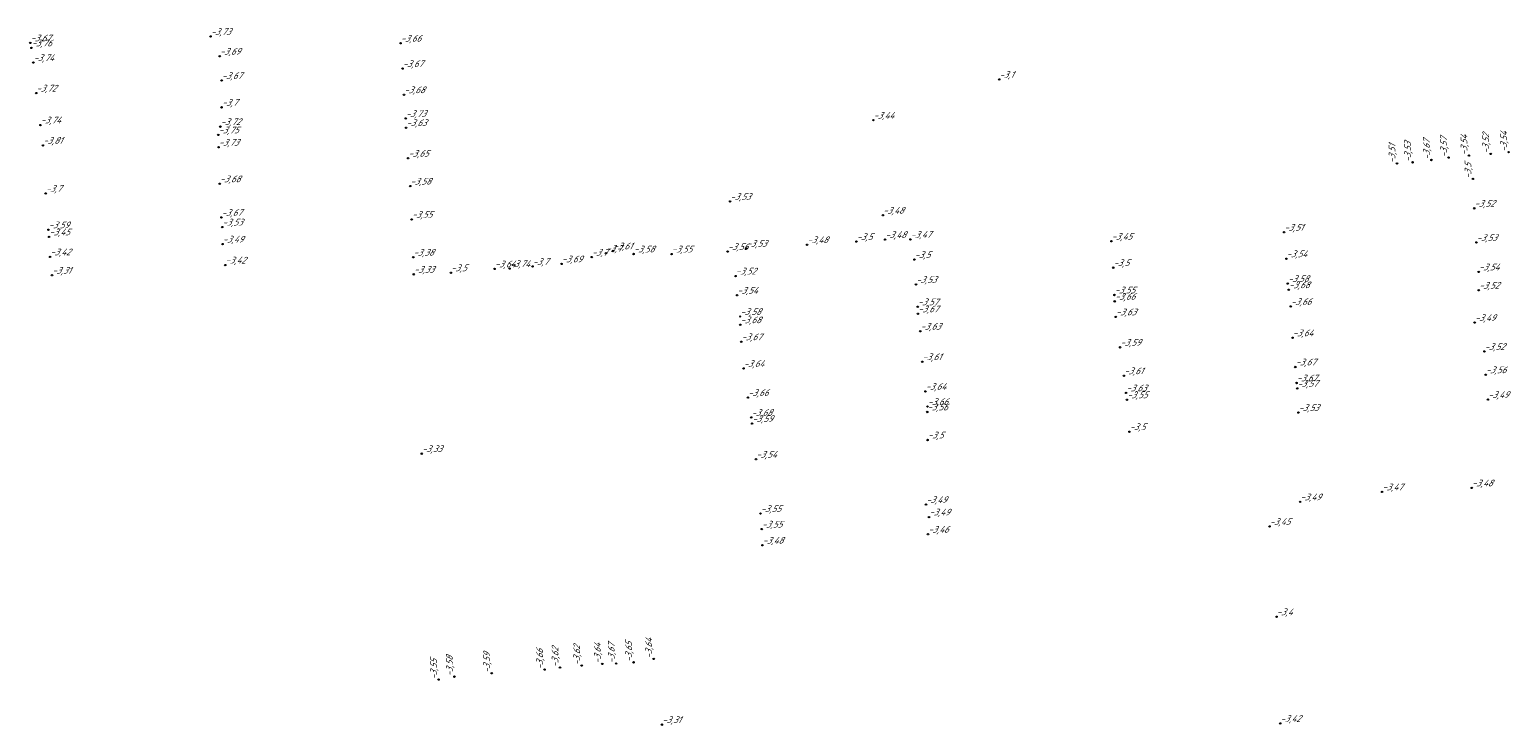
# Model space of a CAD drawing. Header units: metres. Extents: x 162343 to 162665, y 502576 to 502928.
# Tile 10 of 33: x 162501 to 162580, y 502626 to 502663. Entities that reach past the tile are written whole.
import ezdxf

# ---------------------------------------------------------------- set-up
doc = ezdxf.new("R2010")
doc.units = ezdxf.units.M
doc.header["$LTSCALE"] = 0.001
doc.layers.add('B-WE-OG-HOOGTEPUNT-T18', color=7, linetype='Continuous', lineweight=0)
doc.styles.add('Style-Arial', font='arial.ttf')

# ---------------------------------------------------------------- blocks, each defined once
blk = doc.blocks.new('hm_11')
at = {"color": 0, "linetype": 'ByBlock', "lineweight": -2}
blk.add_circle((0, 0), 0.0375, dxfattribs=at)

msp = doc.modelspace()

# ---------------------------------------------------------------- block references
at = {"layer": 'B-WE-OG-HOOGTEPUNT-T18'}
for p in [(162500.624267, 502662.353772), (162510.291763, 502662.701034), (162520.478527, 502662.338202), (162500.685419, 502662.083496), (162510.780591, 502661.641834), (162500.787783, 502661.300431), (162520.58227, 502660.977122), (162510.882132, 502660.33899), (162552.570336, 502660.396606), (162500.940377, 502659.662881), (162520.659686, 502659.573749), (162510.881377, 502658.897766), (162501.164197, 502657.950189), (162510.812415, 502657.863679), (162520.750995, 502658.302822), (162520.772805, 502657.806812), (162545.823905, 502658.21142), (162501.301756, 502656.859657), (162510.703381, 502657.417708), (162510.716008, 502656.762908), (162520.882103, 502656.167935), (162510.779021, 502654.797826), (162520.991778, 502654.673483), (162501.448902, 502654.283739), (162538.146723, 502653.853433), (162510.872829, 502652.995372), (162521.069808, 502652.891166), (162546.334594, 502653.111612), (162578.038996, 502653.484324), (162501.597292, 502652.331516), (162510.911536, 502652.477371), (162567.844551, 502652.199675), (162501.631129, 502651.950384), (162510.932815, 502651.565263), (162539.010115, 502651.337718), (162542.270682, 502651.532049), (162544.919989, 502651.697877), (162546.450822, 502651.807754), (162547.814247, 502651.817578), (162558.586846, 502651.71891), (162578.160397, 502651.65234), (162501.682735, 502650.881219), (162511.075632, 502650.440685), (162521.153935, 502650.857989), (162529.108948, 502650.50264), (162530.724967, 502650.865793), (162531.485101, 502651.07674), (162531.869838, 502651.195861), (162532.968786, 502651.032555), (162535.004053, 502651.031269), (162538.012022, 502651.166515), (162548.027968, 502650.735135), (162567.970624, 502650.778563), (162501.785985, 502649.895137), (162521.185368, 502649.944473), (162523.172864, 502650.027924), (162525.518387, 502650.232057), (162526.317195, 502650.255348), (162527.553854, 502650.368029), (162538.437574, 502649.851399), (162558.68735, 502650.299964), (162578.278809, 502650.07255), (162548.11059, 502649.401184), (162558.750981, 502648.836479), (162568.043765, 502649.446247), (162568.1003, 502649.115682), (162578.286304, 502649.088768), (162538.517539, 502648.8245), (162548.202649, 502648.203003), (162558.764239, 502648.495214), (162568.204695, 502648.221889), (162538.683373, 502647.68238), (162548.215326, 502647.825856), (162558.820485, 502647.663749), (162578.062509, 502647.35408), (162538.68642, 502647.237328), (162548.342865, 502646.893636), (162568.298737, 502646.539369), (162538.74295, 502646.326172), (162559.053718, 502646.029028), (162578.584976, 502645.805921), (162538.86301, 502644.898101), (162548.442403, 502645.256679), (162568.448418, 502644.974092), (162559.261051, 502644.50344), (162568.5127, 502644.117867), (162578.65493, 502644.557096), (162539.09874, 502643.337218), (162548.614775, 502643.66742), (162559.376821, 502643.583119), (162568.548419, 502643.82514), (162548.711194, 502642.561136), (162548.727395, 502642.853333), (162559.421228, 502643.217448), (162568.611816, 502642.533545), (162578.773434, 502643.229971), (162539.279942, 502642.270233), (162539.323858, 502641.943778), (162548.730156, 502641.058546), (162559.55432, 502641.504057), (162521.609406, 502640.325548), (162539.533811, 502640.026081), (162568.708004, 502637.743326), (162573.104153, 502638.279042), (162577.90892, 502638.489637), (162539.773881, 502637.116814), (162548.646829, 502637.597137), (162548.807441, 502636.927881), (162539.838746, 502636.279936), (162567.068196, 502636.42504), (162539.875891, 502635.4184), (162548.752789, 502636.005082), (162567.442311, 502631.578793), (162567.638671, 502625.860926), (162534.488538, 502625.794753)]:
    msp.add_blockref('hm_11', p, dxfattribs=at)
at = {"layer": 'B-WE-OG-HOOGTEPUNT-T18', "rotation": 90}
for p in [(162575.746098, 502656.076055), (162576.667937, 502656.203936), (162577.755924, 502656.31212), (162578.923261, 502656.403249), (162579.885931, 502656.495264), (162573.898949, 502655.890194), (162574.737081, 502655.950398), (162577.968106, 502655.057915), (162531.292876, 502629.055137), (162532.035097, 502629.067422), (162532.970729, 502629.135846), (162534.046531, 502629.322743), (162522.510754, 502628.209808), (162523.360275, 502628.36941), (162525.36039, 502628.551476), (162528.195681, 502628.750365), (162529.023174, 502628.856917), (162530.185622, 502628.964552)]:
    msp.add_blockref('hm_11', p, dxfattribs=at)

# ---------------------------------------------------------------- texts
at = {"layer": 'B-WE-OG-HOOGTEPUNT-T18', "char_height": 0.36, "attachment_point": 7, "style": 'Style-Arial'}
for s, insert in [('{\\fNLCS-ISO|b0|i1|c0|p34;\\Q15;\\C256;-3,67}', (162500.624267, 502662.353772)), ('{\\fNLCS-ISO|b0|i1|c0|p34;\\Q15;\\C256;-3,76}', (162500.685419, 502662.083496)), ('{\\fNLCS-ISO|b0|i1|c0|p34;\\Q15;\\C256;-3,73}', (162510.291763, 502662.701034)), ('{\\fNLCS-ISO|b0|i1|c0|p34;\\Q15;\\C256;-3,66}', (162520.478527, 502662.338202)), ('{\\fNLCS-ISO|b0|i1|c0|p34;\\Q15;\\C256;-3,74}', (162500.787783, 502661.300431)), ('{\\fNLCS-ISO|b0|i1|c0|p34;\\Q15;\\C256;-3,69}', (162510.780591, 502661.641834)), ('{\\fNLCS-ISO|b0|i1|c0|p34;\\Q15;\\C256;-3,67}', (162520.58227, 502660.977122)), ('{\\fNLCS-ISO|b0|i1|c0|p34;\\Q15;\\C256;-3,72}', (162500.940377, 502659.662881)), ('{\\fNLCS-ISO|b0|i1|c0|p34;\\Q15;\\C256;-3,67}', (162510.882132, 502660.33899)), ('{\\fNLCS-ISO|b0|i1|c0|p34;\\Q15;\\C256;-3,1}', (162552.570336, 502660.396606)), ('{\\fNLCS-ISO|b0|i1|c0|p34;\\Q15;\\C256;-3,7}', (162510.881377, 502658.897766)), ('{\\fNLCS-ISO|b0|i1|c0|p34;\\Q15;\\C256;-3,68}', (162520.659686, 502659.573749)), ('{\\fNLCS-ISO|b0|i1|c0|p34;\\Q15;\\C256;-3,73}', (162520.750995, 502658.302822)), ('{\\fNLCS-ISO|b0|i1|c0|p34;\\Q15;\\C256;-3,44}', (162545.823905, 502658.21142)), ('{\\fNLCS-ISO|b0|i1|c0|p34;\\Q15;\\C256;-3,74}', (162501.164197, 502657.950189)), ('{\\fNLCS-ISO|b0|i1|c0|p34;\\Q15;\\C256;-3,75}', (162510.703381, 502657.417708)), ('{\\fNLCS-ISO|b0|i1|c0|p34;\\Q15;\\C256;-3,72}', (162510.812415, 502657.863679)), ('{\\fNLCS-ISO|b0|i1|c0|p34;\\Q15;\\C256;-3,63}', (162520.772805, 502657.806812)), ('{\\fNLCS-ISO|b0|i1|c0|p34;\\Q15;\\C256;-3,81}', (162501.301756, 502656.859657)), ('{\\fNLCS-ISO|b0|i1|c0|p34;\\Q15;\\C256;-3,73}', (162510.716008, 502656.762908)), ('{\\fNLCS-ISO|b0|i1|c0|p34;\\Q15;\\C256;-3,65}', (162520.882103, 502656.167935)), ('{\\fNLCS-ISO|b0|i1|c0|p34;\\Q15;\\C256;-3,7}', (162501.448902, 502654.283739)), ('{\\fNLCS-ISO|b0|i1|c0|p34;\\Q15;\\C256;-3,68}', (162510.779021, 502654.797826)), ('{\\fNLCS-ISO|b0|i1|c0|p34;\\Q15;\\C256;-3,58}', (162520.991778, 502654.673483)), ('{\\fNLCS-ISO|b0|i1|c0|p34;\\Q15;\\C256;-3,53}', (162538.146723, 502653.853433)), ('{\\fNLCS-ISO|b0|i1|c0|p34;\\Q15;\\C256;-3,52}', (162578.038996, 502653.484324)), ('{\\fNLCS-ISO|b0|i1|c0|p34;\\Q15;\\C256;-3,67}', (162510.872829, 502652.995372)), ('{\\fNLCS-ISO|b0|i1|c0|p34;\\Q15;\\C256;-3,53}', (162510.911536, 502652.477371)), ('{\\fNLCS-ISO|b0|i1|c0|p34;\\Q15;\\C256;-3,55}', (162521.069808, 502652.891166)), ('{\\fNLCS-ISO|b0|i1|c0|p34;\\Q15;\\C256;-3,48}', (162546.334594, 502653.111612)), ('{\\fNLCS-ISO|b0|i1|c0|p34;\\Q15;\\C256;-3,59}', (162501.597292, 502652.331516)), ('{\\fNLCS-ISO|b0|i1|c0|p34;\\Q15;\\C256;-3,45}', (162501.631129, 502651.950384)), ('{\\fNLCS-ISO|b0|i1|c0|p34;\\Q15;\\C256;-3,5}', (162544.919989, 502651.697877)), ('{\\fNLCS-ISO|b0|i1|c0|p34;\\Q15;\\C256;-3,48}', (162546.450822, 502651.807754)), ('{\\fNLCS-ISO|b0|i1|c0|p34;\\Q15;\\C256;-3,47}', (162547.814247, 502651.817578)), ('{\\fNLCS-ISO|b0|i1|c0|p34;\\Q15;\\C256;-3,45}', (162558.586846, 502651.71891)), ('{\\fNLCS-ISO|b0|i1|c0|p34;\\Q15;\\C256;-3,51}', (162567.844551, 502652.199675)), ('{\\fNLCS-ISO|b0|i1|c0|p34;\\Q15;\\C256;-3,49}', (162510.932815, 502651.565263)), ('{\\fNLCS-ISO|b0|i1|c0|p34;\\Q15;\\C256;-3,7}', (162531.485101, 502651.07674)), ('{\\fNLCS-ISO|b0|i1|c0|p34;\\Q15;\\C256;-3,61}', (162531.869838, 502651.195861)), ('{\\fNLCS-ISO|b0|i1|c0|p34;\\Q15;\\C256;-3,58}', (162532.968786, 502651.032555)), ('{\\fNLCS-ISO|b0|i1|c0|p34;\\Q15;\\C256;-3,55}', (162535.004053, 502651.031269)), ('{\\fNLCS-ISO|b0|i1|c0|p34;\\Q15;\\C256;-3,56}', (162538.012022, 502651.166515)), ('{\\fNLCS-ISO|b0|i1|c0|p34;\\Q15;\\C256;-3,53}', (162539.010115, 502651.337718)), ('{\\fNLCS-ISO|b0|i1|c0|p34;\\Q15;\\C256;-3,48}', (162542.270682, 502651.532049)), ('{\\fNLCS-ISO|b0|i1|c0|p34;\\Q15;\\C256;-3,53}', (162578.160397, 502651.65234)), ('{\\fNLCS-ISO|b0|i1|c0|p34;\\Q15;\\C256;-3,42}', (162501.682735, 502650.881219)), ('{\\fNLCS-ISO|b0|i1|c0|p34;\\Q15;\\C256;-3,42}', (162511.075632, 502650.440685)), ('{\\fNLCS-ISO|b0|i1|c0|p34;\\Q15;\\C256;-3,38}', (162521.153935, 502650.857989)), ('{\\fNLCS-ISO|b0|i1|c0|p34;\\Q15;\\C256;-3,64}', (162525.518387, 502650.232057)), ('{\\fNLCS-ISO|b0|i1|c0|p34;\\Q15;\\C256;-3,74}', (162526.317195, 502650.255348)), ('{\\fNLCS-ISO|b0|i1|c0|p34;\\Q15;\\C256;-3,7}', (162527.553854, 502650.368029)), ('{\\fNLCS-ISO|b0|i1|c0|p34;\\Q15;\\C256;-3,69}', (162529.108948, 502650.50264)), ('{\\fNLCS-ISO|b0|i1|c0|p34;\\Q15;\\C256;-3,7}', (162530.724967, 502650.865793)), ('{\\fNLCS-ISO|b0|i1|c0|p34;\\Q15;\\C256;-3,5}', (162548.027968, 502650.735135)), ('{\\fNLCS-ISO|b0|i1|c0|p34;\\Q15;\\C256;-3,5}', (162558.68735, 502650.299964)), ('{\\fNLCS-ISO|b0|i1|c0|p34;\\Q15;\\C256;-3,54}', (162567.970624, 502650.778563)), ('{\\fNLCS-ISO|b0|i1|c0|p34;\\Q15;\\C256;-3,31}', (162501.785985, 502649.895137)), ('{\\fNLCS-ISO|b0|i1|c0|p34;\\Q15;\\C256;-3,33}', (162521.185368, 502649.944473)), ('{\\fNLCS-ISO|b0|i1|c0|p34;\\Q15;\\C256;-3,5}', (162523.172864, 502650.027924)), ('{\\fNLCS-ISO|b0|i1|c0|p34;\\Q15;\\C256;-3,52}', (162538.437574, 502649.851399)), ('{\\fNLCS-ISO|b0|i1|c0|p34;\\Q15;\\C256;-3,53}', (162548.11059, 502649.401184)), ('{\\fNLCS-ISO|b0|i1|c0|p34;\\Q15;\\C256;-3,58}', (162568.043765, 502649.446247)), ('{\\fNLCS-ISO|b0|i1|c0|p34;\\Q15;\\C256;-3,54}', (162578.278809, 502650.07255)), ('{\\fNLCS-ISO|b0|i1|c0|p34;\\Q15;\\C256;-3,54}', (162538.517539, 502648.8245)), ('{\\fNLCS-ISO|b0|i1|c0|p34;\\Q15;\\C256;-3,55}', (162558.750981, 502648.836479)), ('{\\fNLCS-ISO|b0|i1|c0|p34;\\Q15;\\C256;-3,68}', (162568.1003, 502649.115682)), ('{\\fNLCS-ISO|b0|i1|c0|p34;\\Q15;\\C256;-3,52}', (162578.286304, 502649.088768)), ('{\\fNLCS-ISO|b0|i1|c0|p34;\\Q15;\\C256;-3,57}', (162548.202649, 502648.203003)), ('{\\fNLCS-ISO|b0|i1|c0|p34;\\Q15;\\C256;-3,67}', (162548.215326, 502647.825856)), ('{\\fNLCS-ISO|b0|i1|c0|p34;\\Q15;\\C256;-3,66}', (162558.764239, 502648.495214)), ('{\\fNLCS-ISO|b0|i1|c0|p34;\\Q15;\\C256;-3,66}', (162568.204695, 502648.221889)), ('{\\fNLCS-ISO|b0|i1|c0|p34;\\Q15;\\C256;-3,58}', (162538.683373, 502647.68238)), ('{\\fNLCS-ISO|b0|i1|c0|p34;\\Q15;\\C256;-3,68}', (162538.68642, 502647.237328)), ('{\\fNLCS-ISO|b0|i1|c0|p34;\\Q15;\\C256;-3,63}', (162558.820485, 502647.663749)), ('{\\fNLCS-ISO|b0|i1|c0|p34;\\Q15;\\C256;-3,49}', (162578.062509, 502647.35408)), ('{\\fNLCS-ISO|b0|i1|c0|p34;\\Q15;\\C256;-3,67}', (162538.74295, 502646.326172)), ('{\\fNLCS-ISO|b0|i1|c0|p34;\\Q15;\\C256;-3,63}', (162548.342865, 502646.893636)), ('{\\fNLCS-ISO|b0|i1|c0|p34;\\Q15;\\C256;-3,64}', (162568.298737, 502646.539369)), ('{\\fNLCS-ISO|b0|i1|c0|p34;\\Q15;\\C256;-3,59}', (162559.053718, 502646.029028)), ('{\\fNLCS-ISO|b0|i1|c0|p34;\\Q15;\\C256;-3,52}', (162578.584976, 502645.805921)), ('{\\fNLCS-ISO|b0|i1|c0|p34;\\Q15;\\C256;-3,64}', (162538.86301, 502644.898101)), ('{\\fNLCS-ISO|b0|i1|c0|p34;\\Q15;\\C256;-3,61}', (162548.442403, 502645.256679)), ('{\\fNLCS-ISO|b0|i1|c0|p34;\\Q15;\\C256;-3,67}', (162568.448418, 502644.974092)), ('{\\fNLCS-ISO|b0|i1|c0|p34;\\Q15;\\C256;-3,56}', (162578.65493, 502644.557096)), ('{\\fNLCS-ISO|b0|i1|c0|p34;\\Q15;\\C256;-3,61}', (162559.261051, 502644.50344)), ('{\\fNLCS-ISO|b0|i1|c0|p34;\\Q15;\\C256;-3,67}', (162568.5127, 502644.117867)), ('{\\fNLCS-ISO|b0|i1|c0|p34;\\Q15;\\C256;-3,57}', (162568.548419, 502643.82514)), ('{\\fNLCS-ISO|b0|i1|c0|p34;\\Q15;\\C256;-3,66}', (162539.09874, 502643.337218)), ('{\\fNLCS-ISO|b0|i1|c0|p34;\\Q15;\\C256;-3,64}', (162548.614775, 502643.66742)), ('{\\fNLCS-ISO|b0|i1|c0|p34;\\Q15;\\C256;-3,63}', (162559.376821, 502643.583119)), ('{\\fNLCS-ISO|b0|i1|c0|p34;\\Q15;\\C256;-3,55}', (162559.421228, 502643.217448)), ('{\\fNLCS-ISO|b0|i1|c0|p34;\\Q15;\\C256;-3,49}', (162578.773434, 502643.229971)), ('{\\fNLCS-ISO|b0|i1|c0|p34;\\Q15;\\C256;-3,68}', (162539.279942, 502642.270233)), ('{\\fNLCS-ISO|b0|i1|c0|p34;\\Q15;\\C256;-3,56}', (162548.711194, 502642.561136)), ('{\\fNLCS-ISO|b0|i1|c0|p34;\\Q15;\\C256;-3,66}', (162548.727395, 502642.853333)), ('{\\fNLCS-ISO|b0|i1|c0|p34;\\Q15;\\C256;-3,53}', (162568.611816, 502642.533545)), ('{\\fNLCS-ISO|b0|i1|c0|p34;\\Q15;\\C256;-3,59}', (162539.323858, 502641.943778)), ('{\\fNLCS-ISO|b0|i1|c0|p34;\\Q15;\\C256;-3,5}', (162559.55432, 502641.504057)), ('{\\fNLCS-ISO|b0|i1|c0|p34;\\Q15;\\C256;-3,5}', (162548.730156, 502641.058546)), ('{\\fNLCS-ISO|b0|i1|c0|p34;\\Q15;\\C256;-3,33}', (162521.609406, 502640.325548)), ('{\\fNLCS-ISO|b0|i1|c0|p34;\\Q15;\\C256;-3,54}', (162539.533811, 502640.026081)), ('{\\fNLCS-ISO|b0|i1|c0|p34;\\Q15;\\C256;-3,47}', (162573.104153, 502638.279042)), ('{\\fNLCS-ISO|b0|i1|c0|p34;\\Q15;\\C256;-3,48}', (162577.90892, 502638.489637)), ('{\\fNLCS-ISO|b0|i1|c0|p34;\\Q15;\\C256;-3,49}', (162548.646829, 502637.597137)), ('{\\fNLCS-ISO|b0|i1|c0|p34;\\Q15;\\C256;-3,49}', (162568.708004, 502637.743326)), ('{\\fNLCS-ISO|b0|i1|c0|p34;\\Q15;\\C256;-3,55}', (162539.773881, 502637.116814)), ('{\\fNLCS-ISO|b0|i1|c0|p34;\\Q15;\\C256;-3,49}', (162548.807441, 502636.927881)), ('{\\fNLCS-ISO|b0|i1|c0|p34;\\Q15;\\C256;-3,55}', (162539.838746, 502636.279936)), ('{\\fNLCS-ISO|b0|i1|c0|p34;\\Q15;\\C256;-3,46}', (162548.752789, 502636.005082)), ('{\\fNLCS-ISO|b0|i1|c0|p34;\\Q15;\\C256;-3,45}', (162567.068196, 502636.42504)), ('{\\fNLCS-ISO|b0|i1|c0|p34;\\Q15;\\C256;-3,48}', (162539.875891, 502635.4184)), ('{\\fNLCS-ISO|b0|i1|c0|p34;\\Q15;\\C256;-3,4}', (162567.442311, 502631.578793)), ('{\\fNLCS-ISO|b0|i1|c0|p34;\\Q15;\\C256;-3,31}', (162534.488538, 502625.794753)), ('{\\fNLCS-ISO|b0|i1|c0|p34;\\Q15;\\C256;-3,42}', (162567.638671, 502625.860926))]:
    msp.add_mtext(s, dxfattribs=dict(at, insert=insert))
at = {"layer": 'B-WE-OG-HOOGTEPUNT-T18', "char_height": 0.36, "attachment_point": 7, "rotation": 90, "style": 'Style-Arial'}
for s, insert in [('{\\fNLCS-ISO|b0|i1|c0|p34;\\Q15;\\C256;-3,54}', (162579.885931, 502656.495264)), ('{\\fNLCS-ISO|b0|i1|c0|p34;\\Q15;\\C256;-3,51}', (162573.898949, 502655.890194)), ('{\\fNLCS-ISO|b0|i1|c0|p34;\\Q15;\\C256;-3,53}', (162574.737081, 502655.950398)), ('{\\fNLCS-ISO|b0|i1|c0|p34;\\Q15;\\C256;-3,67}', (162575.746098, 502656.076055)), ('{\\fNLCS-ISO|b0|i1|c0|p34;\\Q15;\\C256;-3,57}', (162576.667937, 502656.203936)), ('{\\fNLCS-ISO|b0|i1|c0|p34;\\Q15;\\C256;-3,54}', (162577.755924, 502656.31212)), ('{\\fNLCS-ISO|b0|i1|c0|p34;\\Q15;\\C256;-3,52}', (162578.923261, 502656.403249)), ('{\\fNLCS-ISO|b0|i1|c0|p34;\\Q15;\\C256;-3,5}', (162577.968106, 502655.057915)), ('{\\fNLCS-ISO|b0|i1|c0|p34;\\Q15;\\C256;-3,66}', (162528.195681, 502628.750365)), ('{\\fNLCS-ISO|b0|i1|c0|p34;\\Q15;\\C256;-3,62}', (162529.023174, 502628.856917)), ('{\\fNLCS-ISO|b0|i1|c0|p34;\\Q15;\\C256;-3,62}', (162530.185622, 502628.964552)), ('{\\fNLCS-ISO|b0|i1|c0|p34;\\Q15;\\C256;-3,64}', (162531.292876, 502629.055137)), ('{\\fNLCS-ISO|b0|i1|c0|p34;\\Q15;\\C256;-3,67}', (162532.035097, 502629.067422)), ('{\\fNLCS-ISO|b0|i1|c0|p34;\\Q15;\\C256;-3,65}', (162532.970729, 502629.135846)), ('{\\fNLCS-ISO|b0|i1|c0|p34;\\Q15;\\C256;-3,64}', (162534.046531, 502629.322743)), ('{\\fNLCS-ISO|b0|i1|c0|p34;\\Q15;\\C256;-3,55}', (162522.510754, 502628.209808)), ('{\\fNLCS-ISO|b0|i1|c0|p34;\\Q15;\\C256;-3,58}', (162523.360275, 502628.36941)), ('{\\fNLCS-ISO|b0|i1|c0|p34;\\Q15;\\C256;-3,59}', (162525.36039, 502628.551476))]:
    msp.add_mtext(s, dxfattribs=dict(at, insert=insert))

doc.saveas('drawing.dxf')
